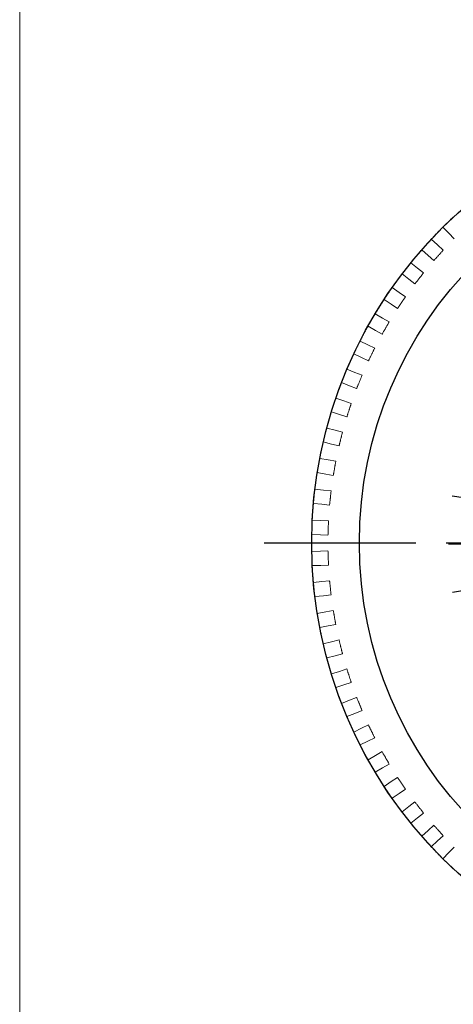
# Model space of a CAD drawing. Extents: x -342 to -45, y -4 to 206.
# Tile 2 of 9: x -337 to -319, y 104 to 146. Entities that reach past the tile are written whole.
import ezdxf

# ---------------------------------------------------------------- set-up
doc = ezdxf.new("R2010")
doc.units = 0
doc.header["$LTSCALE"] = 17
doc.header["$MEASUREMENT"] = 0
doc.linetypes.add('CENTER', pattern=[2, 1.25, -0.25, 0.25, -0.25])
doc.linetypes.add('DASHEDX2', pattern=[1.5, 1, -0.5])
doc.layers.get('0').update_dxf_attribs({"linetype": 'DASHEDX2', "lineweight": 18})
doc.layers.add('4', color=4, linetype='CONTINUOUS', lineweight=30)
doc.layers.add('SS100', color=7, linetype='CONTINUOUS', lineweight=18)

# ---------------------------------------------------------------- blocks, each defined once
blk = doc.blocks.new('11')
at = {"color": 0}
for p, q in [((103.751, 253.288), (103.735, 254.574)), ((100.953, 253.034), (100.737, 254.301)), ((106.555, 253.104), (106.739, 254.376)), ((98.229, 252.347), (97.818, 253.566)), ((109.295, 252.486), (109.675, 253.714)), ((95.644, 251.245), (95.049, 252.385)), ((111.906, 251.448), (112.473, 252.602)), ((93.263, 249.754), (92.498, 250.788)), ((114.324, 250.017), (115.064, 251.069)), ((116.49, 248.228), (117.384, 249.152)), ((91.142, 247.911), (90.226, 248.813)), ((89.335, 245.76), (88.289, 246.508)), ((118.351, 246.123), (119.378, 246.896)), ((119.862, 243.754), (120.996, 244.358)), ((87.884, 243.355), (86.734, 243.931)), ((120.985, 241.178), (122.2, 241.599)), ((86.825, 240.752), (85.6, 241.142)), ((121.694, 238.46), (122.96, 238.686)), ((86.183, 238.017), (84.913, 238.211)), ((121.972, 235.664), (123.257, 235.691)), ((85.976, 235.215), (84.69, 235.209)), ((86.207, 232.415), (84.938, 232.209)), ((121.811, 232.859), (123.085, 232.685)), ((121.215, 230.113), (122.447, 229.743)), ((86.871, 229.685), (85.649, 229.284)), ((120.2, 227.494), (121.359, 226.937)), ((87.951, 227.091), (86.807, 226.506)), ((118.789, 225.064), (119.847, 224.333)), ((89.422, 224.697), (88.383, 223.941)), ((117.017, 222.883), (117.949, 221.997)), ((91.248, 222.562), (90.339, 221.653))]:
    blk.add_line(p, q, dxfattribs=at)
blk.add_arc((103.976, 235.29), 18, 316.4299, 225, dxfattribs=at)

msp = doc.modelspace()

# ---------------------------------------------------------------- linework, layer by layer
at = {"color": 4, "linetype": 'Continuous'}
msp.add_line((-337.42, 0.19), (-337.42, 201.853), dxfattribs=at)
for p, q in [((-319.398, 136.853), (-319.649, 137.112)), ((-319.175, 136.622), (-319.398, 136.853)), ((-320.142, 136.602), (-319.874, 136.361)), ((-319.874, 136.361), (-319.635, 136.146)), ((-320.275, 135.915), (-320.543, 136.156)), ((-320.036, 135.7), (-320.275, 135.915)), ((-320.999, 135.613), (-320.715, 135.391)), ((-320.715, 135.391), (-320.462, 135.193)), ((-321.084, 134.918), (-321.368, 135.14)), ((-321.785, 134.566), (-321.486, 134.365)), ((-320.831, 134.72), (-321.084, 134.918)), ((-321.486, 134.365), (-321.22, 134.185)), ((-321.822, 133.867), (-322.121, 134.069)), ((-321.556, 133.688), (-321.822, 133.867)), ((-322.497, 133.467), (-322.184, 133.287)), ((-322.484, 132.767), (-322.797, 132.948)), ((-322.184, 133.287), (-321.906, 133.127)), ((-322.206, 132.607), (-322.484, 132.767)), ((-323.13, 132.322), (-322.805, 132.164)), ((-322.805, 132.164), (-322.517, 132.023)), ((-323.069, 131.624), (-323.393, 131.782)), ((-322.78, 131.483), (-323.069, 131.624)), ((-323.681, 131.134), (-323.347, 130.999)), ((-323.347, 130.999), (-323.049, 130.879)), ((-323.572, 130.443), (-323.906, 130.578)), ((-323.274, 130.323), (-323.572, 130.443)), ((-324.148, 129.912), (-323.806, 129.8)), ((-323.806, 129.8), (-323.5, 129.701)), ((-323.991, 129.229), (-324.334, 129.341)), ((-323.685, 129.13), (-323.991, 129.229)), ((-324.529, 128.659), (-324.179, 128.572)), ((-324.179, 128.572), (-323.868, 128.494)), ((-324.325, 127.99), (-324.674, 128.077)), ((-324.013, 127.912), (-324.325, 127.99)), ((-324.822, 127.383), (-324.467, 127.321)), ((-324.467, 127.321), (-324.15, 127.265)), ((-324.571, 126.73), (-324.926, 126.792)), ((-324.255, 126.674), (-324.571, 126.73)), ((-325.025, 126.09), (-324.666, 126.052)), ((-324.666, 126.052), (-324.347, 126.019)), ((-324.729, 125.455), (-325.088, 125.493)), ((-324.409, 125.422), (-324.729, 125.455)), ((-325.137, 124.786), (-324.777, 124.773)), ((-324.777, 124.773), (-324.456, 124.762)), ((-324.798, 124.173), (-325.158, 124.186)), ((-324.477, 124.162), (-324.798, 124.173)), ((-325.158, 123.477), (-324.798, 123.489)), ((-324.798, 123.489), (-324.477, 123.501)), ((-324.777, 122.89), (-325.137, 122.877)), ((-324.456, 122.901), (-324.777, 122.89)), ((-325.088, 122.17), (-324.729, 122.207)), ((-324.729, 122.207), (-324.409, 122.241)), ((-324.666, 121.611), (-325.025, 121.573)), ((-324.347, 121.644), (-324.666, 121.611)), ((-324.926, 120.871), (-324.571, 120.933)), ((-324.571, 120.933), (-324.255, 120.989)), ((-324.467, 120.342), (-324.822, 120.28)), ((-324.15, 120.398), (-324.467, 120.342)), ((-324.674, 119.586), (-324.325, 119.673)), ((-324.325, 119.673), (-324.013, 119.751)), ((-324.179, 119.091), (-324.529, 119.004)), ((-323.868, 119.169), (-324.179, 119.091)), ((-324.334, 118.322), (-323.991, 118.433)), ((-323.991, 118.433), (-323.685, 118.533)), ((-323.806, 117.863), (-324.148, 117.751)), ((-323.5, 117.962), (-323.806, 117.863)), ((-323.906, 117.085), (-323.572, 117.22)), ((-323.572, 117.22), (-323.274, 117.34)), ((-323.049, 116.784), (-323.347, 116.664)), ((-323.347, 116.664), (-323.681, 116.529)), ((-323.393, 115.881), (-323.069, 116.039)), ((-323.069, 116.039), (-322.78, 116.18)), ((-322.517, 115.64), (-322.805, 115.499)), ((-322.805, 115.499), (-323.13, 115.341)), ((-322.797, 114.715), (-322.484, 114.895)), ((-322.484, 114.895), (-322.206, 115.056)), ((-322.184, 114.376), (-322.497, 114.195)), ((-321.906, 114.536), (-322.184, 114.376)), ((-321.822, 113.796), (-321.556, 113.975)), ((-322.121, 113.594), (-321.822, 113.796)), ((-321.22, 113.478), (-321.486, 113.298)), ((-321.486, 113.298), (-321.785, 113.097)), ((-321.368, 112.523), (-321.084, 112.745)), ((-321.084, 112.745), (-320.831, 112.943)), ((-320.715, 112.272), (-320.999, 112.05)), ((-320.462, 112.47), (-320.715, 112.272)), ((-320.275, 111.748), (-320.036, 111.963)), ((-320.543, 111.507), (-320.275, 111.748)), ((-319.635, 111.517), (-319.874, 111.302)), ((-319.874, 111.302), (-320.142, 111.061)), ((-319.398, 110.81), (-319.175, 111.041)), ((-319.649, 110.551), (-319.398, 110.81))]:
    msp.add_line(p, q)
at = {"flags": 128}
for points in [[(-319.635, 136.146), (-319.652, 136.127), (-319.668, 136.109), (-319.685, 136.09), (-319.702, 136.072), (-319.719, 136.053), (-319.735, 136.034), (-319.752, 136.016), (-319.769, 135.997), (-319.785, 135.979), (-319.802, 135.96), (-319.819, 135.942), (-319.836, 135.923), (-319.852, 135.904), (-319.869, 135.886), (-319.886, 135.867), (-319.903, 135.849), (-319.919, 135.83), (-319.936, 135.811), (-319.953, 135.793), (-319.97, 135.774), (-319.986, 135.756), (-320.003, 135.737), (-320.02, 135.719), (-320.036, 135.7)], [(-320.462, 135.193), (-320.477, 135.173), (-320.492, 135.154), (-320.508, 135.134), (-320.523, 135.114), (-320.539, 135.095), (-320.554, 135.075), (-320.569, 135.055), (-320.585, 135.036), (-320.6, 135.016), (-320.616, 134.996), (-320.631, 134.976), (-320.646, 134.957), (-320.662, 134.937), (-320.677, 134.917), (-320.693, 134.898), (-320.708, 134.878), (-320.723, 134.858), (-320.739, 134.839), (-320.754, 134.819), (-320.77, 134.799), (-320.785, 134.779), (-320.8, 134.76), (-320.816, 134.74), (-320.831, 134.72)], [(-321.22, 134.185), (-321.234, 134.164), (-321.248, 134.144), (-321.262, 134.123), (-321.276, 134.102), (-321.29, 134.081), (-321.304, 134.061), (-321.318, 134.04), (-321.332, 134.019), (-321.346, 133.999), (-321.36, 133.978), (-321.374, 133.957), (-321.388, 133.936), (-321.402, 133.916), (-321.416, 133.895), (-321.43, 133.874), (-321.444, 133.853), (-321.458, 133.833), (-321.472, 133.812), (-321.486, 133.791), (-321.5, 133.77), (-321.514, 133.75), (-321.528, 133.729), (-321.542, 133.708), (-321.556, 133.688)], [(-321.906, 133.127), (-321.919, 133.105), (-321.931, 133.083), (-321.944, 133.062), (-321.956, 133.04), (-321.969, 133.018), (-321.981, 132.997), (-321.994, 132.975), (-322.006, 132.953), (-322.019, 132.932), (-322.031, 132.91), (-322.044, 132.888), (-322.056, 132.867), (-322.069, 132.845), (-322.081, 132.823), (-322.094, 132.802), (-322.106, 132.78), (-322.119, 132.758), (-322.131, 132.737), (-322.144, 132.715), (-322.156, 132.693), (-322.169, 132.672), (-322.181, 132.65), (-322.194, 132.628), (-322.206, 132.607)], [(-322.517, 132.023), (-322.528, 132), (-322.539, 131.978), (-322.55, 131.955), (-322.561, 131.933), (-322.572, 131.91), (-322.583, 131.888), (-322.594, 131.865), (-322.604, 131.843), (-322.615, 131.82), (-322.626, 131.798), (-322.637, 131.776), (-322.648, 131.753), (-322.659, 131.731), (-322.67, 131.708), (-322.681, 131.686), (-322.692, 131.663), (-322.703, 131.641), (-322.714, 131.618), (-322.725, 131.596), (-322.736, 131.573), (-322.747, 131.551), (-322.758, 131.528), (-322.769, 131.506), (-322.78, 131.483)], [(-323.049, 130.879), (-323.058, 130.856), (-323.068, 130.833), (-323.077, 130.809), (-323.086, 130.786), (-323.096, 130.763), (-323.105, 130.74), (-323.115, 130.717), (-323.124, 130.694), (-323.133, 130.67), (-323.143, 130.647), (-323.152, 130.624), (-323.161, 130.601), (-323.171, 130.578), (-323.18, 130.554), (-323.189, 130.531), (-323.199, 130.508), (-323.208, 130.485), (-323.218, 130.462), (-323.227, 130.438), (-323.236, 130.415), (-323.246, 130.392), (-323.255, 130.369), (-323.264, 130.346), (-323.274, 130.323)], [(-323.5, 129.701), (-323.508, 129.677), (-323.515, 129.653), (-323.523, 129.63), (-323.531, 129.606), (-323.539, 129.582), (-323.546, 129.558), (-323.554, 129.534), (-323.562, 129.511), (-323.57, 129.487), (-323.577, 129.463), (-323.585, 129.439), (-323.593, 129.416), (-323.6, 129.392), (-323.608, 129.368), (-323.616, 129.344), (-323.624, 129.32), (-323.631, 129.297), (-323.639, 129.273), (-323.647, 129.249), (-323.655, 129.225), (-323.662, 129.201), (-323.67, 129.178), (-323.678, 129.154), (-323.685, 129.13)], [(-323.868, 128.494), (-323.874, 128.47), (-323.88, 128.446), (-323.886, 128.421), (-323.892, 128.397), (-323.898, 128.373), (-323.904, 128.349), (-323.91, 128.324), (-323.916, 128.3), (-323.922, 128.276), (-323.928, 128.252), (-323.934, 128.227), (-323.94, 128.203), (-323.946, 128.179), (-323.953, 128.155), (-323.959, 128.13), (-323.965, 128.106), (-323.971, 128.082), (-323.977, 128.058), (-323.983, 128.033), (-323.989, 128.009), (-323.995, 127.985), (-324.001, 127.96), (-324.007, 127.936), (-324.013, 127.912)], [(-324.15, 127.265), (-324.155, 127.24), (-324.159, 127.216), (-324.164, 127.191), (-324.168, 127.166), (-324.172, 127.142), (-324.177, 127.117), (-324.181, 127.092), (-324.185, 127.068), (-324.19, 127.043), (-324.194, 127.019), (-324.198, 126.994), (-324.203, 126.969), (-324.207, 126.945), (-324.211, 126.92), (-324.216, 126.895), (-324.22, 126.871), (-324.224, 126.846), (-324.229, 126.822), (-324.233, 126.797), (-324.237, 126.772), (-324.242, 126.748), (-324.246, 126.723), (-324.25, 126.698), (-324.255, 126.674)], [(-324.347, 126.019), (-324.349, 125.994), (-324.352, 125.969), (-324.355, 125.944), (-324.357, 125.919), (-324.36, 125.894), (-324.362, 125.87), (-324.365, 125.845), (-324.368, 125.82), (-324.37, 125.795), (-324.373, 125.77), (-324.376, 125.745), (-324.378, 125.72), (-324.381, 125.695), (-324.383, 125.671), (-324.386, 125.646), (-324.389, 125.621), (-324.391, 125.596), (-324.394, 125.571), (-324.396, 125.546), (-324.399, 125.521), (-324.402, 125.497), (-324.404, 125.472), (-324.407, 125.447), (-324.409, 125.422)], [(-324.456, 124.762), (-324.456, 124.737), (-324.457, 124.712), (-324.458, 124.687), (-324.459, 124.662), (-324.46, 124.637), (-324.461, 124.612), (-324.462, 124.587), (-324.463, 124.562), (-324.464, 124.537), (-324.464, 124.512), (-324.465, 124.487), (-324.466, 124.462), (-324.467, 124.437), (-324.468, 124.412), (-324.469, 124.387), (-324.47, 124.362), (-324.471, 124.337), (-324.471, 124.312), (-324.472, 124.287), (-324.473, 124.262), (-324.474, 124.237), (-324.475, 124.212), (-324.476, 124.187), (-324.477, 124.162)], [(-324.477, 123.501), (-324.476, 123.476), (-324.475, 123.451), (-324.474, 123.426), (-324.473, 123.401), (-324.472, 123.376), (-324.471, 123.351), (-324.471, 123.326), (-324.47, 123.301), (-324.469, 123.276), (-324.468, 123.251), (-324.467, 123.226), (-324.466, 123.201), (-324.465, 123.176), (-324.464, 123.151), (-324.464, 123.126), (-324.463, 123.101), (-324.462, 123.076), (-324.461, 123.051), (-324.46, 123.026), (-324.459, 123.001), (-324.458, 122.976), (-324.457, 122.951), (-324.456, 122.926), (-324.456, 122.901)], [(-324.409, 122.241), (-324.407, 122.216), (-324.404, 122.191), (-324.402, 122.166), (-324.399, 122.142), (-324.396, 122.117), (-324.394, 122.092), (-324.391, 122.067), (-324.389, 122.042), (-324.386, 122.017), (-324.383, 121.992), (-324.381, 121.967), (-324.378, 121.943), (-324.376, 121.918), (-324.373, 121.893), (-324.37, 121.868), (-324.368, 121.843), (-324.365, 121.818), (-324.362, 121.793), (-324.36, 121.768), (-324.357, 121.744), (-324.355, 121.719), (-324.352, 121.694), (-324.349, 121.669), (-324.347, 121.644)], [(-324.255, 120.989), (-324.25, 120.964), (-324.246, 120.94), (-324.242, 120.915), (-324.237, 120.891), (-324.233, 120.866), (-324.229, 120.841), (-324.224, 120.817), (-324.22, 120.792), (-324.216, 120.767), (-324.211, 120.743), (-324.207, 120.718), (-324.203, 120.694), (-324.198, 120.669), (-324.194, 120.644), (-324.19, 120.62), (-324.185, 120.595), (-324.181, 120.57), (-324.177, 120.546), (-324.172, 120.521), (-324.168, 120.497), (-324.164, 120.472), (-324.159, 120.447), (-324.155, 120.423), (-324.15, 120.398)], [(-324.013, 119.751), (-324.007, 119.727), (-324.001, 119.702), (-323.995, 119.678), (-323.989, 119.654), (-323.983, 119.63), (-323.977, 119.605), (-323.971, 119.581), (-323.965, 119.557), (-323.959, 119.533), (-323.953, 119.508), (-323.946, 119.484), (-323.94, 119.46), (-323.934, 119.436), (-323.928, 119.411), (-323.922, 119.387), (-323.916, 119.363), (-323.91, 119.338), (-323.904, 119.314), (-323.898, 119.29), (-323.892, 119.266), (-323.886, 119.241), (-323.88, 119.217), (-323.874, 119.193), (-323.868, 119.169)], [(-323.685, 118.533), (-323.678, 118.509), (-323.67, 118.485), (-323.662, 118.461), (-323.655, 118.438), (-323.647, 118.414), (-323.639, 118.39), (-323.631, 118.366), (-323.624, 118.342), (-323.616, 118.319), (-323.608, 118.295), (-323.6, 118.271), (-323.593, 118.247), (-323.585, 118.224), (-323.577, 118.2), (-323.57, 118.176), (-323.562, 118.152), (-323.554, 118.128), (-323.546, 118.105), (-323.539, 118.081), (-323.531, 118.057), (-323.523, 118.033), (-323.515, 118.01), (-323.508, 117.986), (-323.5, 117.962)], [(-323.274, 117.34), (-323.264, 117.317), (-323.255, 117.294), (-323.246, 117.271), (-323.236, 117.248), (-323.227, 117.224), (-323.218, 117.201), (-323.208, 117.178), (-323.199, 117.155), (-323.189, 117.132), (-323.18, 117.108), (-323.171, 117.085), (-323.161, 117.062), (-323.152, 117.039), (-323.143, 117.016), (-323.133, 116.993), (-323.124, 116.969), (-323.115, 116.946), (-323.105, 116.923), (-323.096, 116.9), (-323.086, 116.877), (-323.077, 116.853), (-323.068, 116.83), (-323.058, 116.807), (-323.049, 116.784)], [(-322.78, 116.18), (-322.769, 116.157), (-322.758, 116.135), (-322.747, 116.112), (-322.736, 116.09), (-322.725, 116.067), (-322.714, 116.045), (-322.703, 116.022), (-322.692, 116), (-322.681, 115.977), (-322.67, 115.955), (-322.659, 115.932), (-322.648, 115.91), (-322.637, 115.887), (-322.626, 115.865), (-322.615, 115.842), (-322.604, 115.82), (-322.594, 115.798), (-322.583, 115.775), (-322.572, 115.753), (-322.561, 115.73), (-322.55, 115.708), (-322.539, 115.685), (-322.528, 115.663), (-322.517, 115.64)], [(-322.206, 115.056), (-322.194, 115.034), (-322.181, 115.013), (-322.169, 114.991), (-322.156, 114.969), (-322.144, 114.948), (-322.131, 114.926), (-322.119, 114.904), (-322.106, 114.883), (-322.094, 114.861), (-322.081, 114.84), (-322.069, 114.818), (-322.056, 114.796), (-322.044, 114.775), (-322.031, 114.753), (-322.019, 114.731), (-322.006, 114.71), (-321.994, 114.688), (-321.981, 114.666), (-321.969, 114.645), (-321.956, 114.623), (-321.944, 114.601), (-321.931, 114.58), (-321.919, 114.558), (-321.906, 114.536)], [(-321.556, 113.975), (-321.542, 113.955), (-321.528, 113.934), (-321.514, 113.913), (-321.5, 113.892), (-321.486, 113.872), (-321.472, 113.851), (-321.458, 113.83), (-321.444, 113.809), (-321.43, 113.789), (-321.416, 113.768), (-321.402, 113.747), (-321.388, 113.727), (-321.374, 113.706), (-321.36, 113.685), (-321.346, 113.664), (-321.332, 113.644), (-321.318, 113.623), (-321.304, 113.602), (-321.29, 113.581), (-321.276, 113.561), (-321.262, 113.54), (-321.248, 113.519), (-321.234, 113.499), (-321.22, 113.478)], [(-320.831, 112.943), (-320.816, 112.923), (-320.8, 112.903), (-320.785, 112.884), (-320.77, 112.864), (-320.754, 112.844), (-320.739, 112.824), (-320.723, 112.805), (-320.708, 112.785), (-320.693, 112.765), (-320.677, 112.746), (-320.662, 112.726), (-320.646, 112.706), (-320.631, 112.686), (-320.616, 112.667), (-320.6, 112.647), (-320.585, 112.627), (-320.569, 112.608), (-320.554, 112.588), (-320.539, 112.568), (-320.523, 112.549), (-320.508, 112.529), (-320.492, 112.509), (-320.477, 112.489), (-320.462, 112.47)], [(-320.036, 111.963), (-320.02, 111.944), (-320.003, 111.926), (-319.986, 111.907), (-319.97, 111.889), (-319.953, 111.87), (-319.936, 111.851), (-319.919, 111.833), (-319.903, 111.814), (-319.886, 111.796), (-319.869, 111.777), (-319.852, 111.759), (-319.836, 111.74), (-319.819, 111.721), (-319.802, 111.703), (-319.785, 111.684), (-319.769, 111.666), (-319.752, 111.647), (-319.735, 111.628), (-319.719, 111.61), (-319.702, 111.591), (-319.685, 111.573), (-319.668, 111.554), (-319.652, 111.536), (-319.635, 111.517)]]:
    msp.add_lwpolyline(points, dxfattribs=at)
for start, end in [(133.0832, 134.9168), (134.9168, 137.0832), (137.0832, 138.9168), (138.9168, 141.0832), (141.0832, 142.9168), (142.9168, 145.0832), (145.0832, 146.9168), (146.9168, 149.0832), (149.0832, 150.9168), (150.9168, 153.0832), (153.0832, 154.9168), (154.9168, 157.0832), (157.0832, 158.9168), (158.9168, 161.0832), (161.0832, 162.9168), (162.9168, 165.0832), (165.0832, 166.9168), (166.9168, 169.0832), (169.0832, 170.9168), (170.9168, 173.0832), (173.0832, 174.9168), (174.9168, 177.0832), (177.0832, 178.9168), (178.9168, 181.0832), (181.0832, 182.9168), (182.9168, 185.0832), (185.0832, 186.9168), (186.9168, 189.0832), (189.0832, 190.9168), (190.9168, 193.0832), (193.0832, 194.9168), (194.9168, 197.0832), (197.0832, 198.9168), (198.9168, 201.0832), (201.0832, 202.9168), (202.9168, 205.0832), (205.0832, 206.9168), (206.9168, 209.0832), (209.0832, 210.9168), (210.9168, 213.0832), (213.0832, 214.9168), (214.9168, 217.0832), (217.0832, 218.9168), (218.9168, 221.0832), (221.0832, 222.9168), (222.9168, 225.0832), (225.0832, 226.9168)]:
    msp.add_arc((-306.407, 123.831), 18.755, start, end)
at = {"layer": '4'}
for radius in [18.755, 16.754]:
    msp.add_circle((-306.407, 123.831), radius, dxfattribs=at)
at = {"layer": 'SS100', "color": 1, "linetype": 'CENTER', "lineweight": -2, "ltscale": 0.3}
msp.add_line((-327.162, 123.831), (-286.348, 123.831), dxfattribs=at)

# ---------------------------------------------------------------- block references
at = {"layer": '4', "xscale": 0.6751667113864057, "yscale": 0.6751667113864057, "zscale": 0.6751667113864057}
msp.add_blockref('11', (-376.601, -35.028), dxfattribs=at)

doc.saveas('drawing.dxf')
